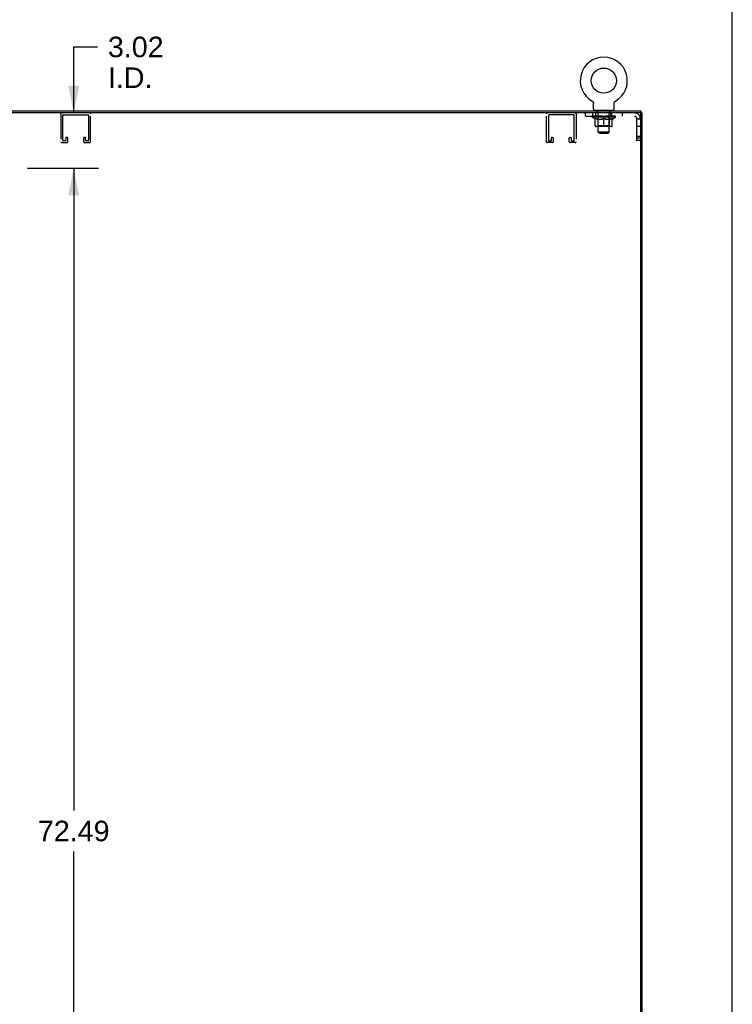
# Model space of a CAD drawing. Header units: inches. Extents: x 0 to 254, y 0 to 165.
# Tile 78 of 78: x 215 to 254, y 74 to 127. Entities that reach past the tile are written whole.
import ezdxf

# ---------------------------------------------------------------- set-up
doc = ezdxf.new("R2010")
doc.units = ezdxf.units.IN
doc.header["$LTSCALE"] = 13.988161
doc.header["$MEASUREMENT"] = 0
doc.linetypes.add('HIDDEN', pattern=[0.2, 0.1, -0.1])
doc.layers.get('0').update_dxf_attribs({"linetype": 'CONTINUOUS'})
doc.layers.add('DEFAULT_2', color=8, linetype='HIDDEN')
doc.layers.add('DIMENSIONS', color=7, linetype='CONTINUOUS')
doc.styles.get("Standard").update_dxf_attribs({"font": 'arial.ttf'})
doc.dimstyles.new('DIMSTYLE_1', dxfattribs={"dimtxt": 1.122045, "dimasz": 1.49606, "dimexe": 0.09, "dimexo": 0.07, "dimgap": 0.0375, "dimtad": 0, "dimtih": 1, "dimtoh": 1, "dimzin": 4, "dimdsep": 46, "dimtxsty": 'Standard', "dimblk": '_FILLED', "dimblk1": '_FILLED', "dimblk2": '_FILLED', "dimcen": 0.09, "dimazin": 1, "dimtfac": 1, "dimtdec": 3, "dimtofl": 0, "dimtmove": 0, "dimatfit": 3, "dimldrblk": '_FILLED', "dimfxl": 0, "dimtolj": 1, "dimtzin": 4, "dimarcsym": 0})

# ---------------------------------------------------------------- blocks, each defined once
blk = doc.blocks.new('_FILLED')
at = {"color": 0, "linetype": 'ByBlock'}
blk.add_solid([(0, 0), (-1, 0.2), (-1, -0.2)], dxfattribs=at)
blk = doc.blocks.new('*D7')
at = {"layer": 'DIMENSIONS', "color": 2, "linetype": 'Continuous'}
for p, q in [((215.769, 119.369), (219.639, 119.369)), ((218.292, 119.369), (218.292, 84.246)), ((218.292, 46.879), (218.292, 82.001)), ((215.769, 46.879), (219.639, 46.879))]:
    blk.add_line(p, q, dxfattribs=at)
at = {"layer": 'DIMENSIONS', "color": 2, "linetype": 'Continuous', "xscale": 1.49606, "yscale": 1.49606, "zscale": 1.49606}
for p, rotation in [((218.292, 119.369), 90), ((218.292, 46.879), 270)]:
    blk.add_blockref('_FILLED', p, dxfattribs=dict(at, rotation=rotation))
at = {"layer": 'DIMENSIONS', "color": 2, "linetype": 'Continuous', "insert": (218.292, 83.685), "char_height": 1.122, "width": 3.9209, "attachment_point": 2, "line_spacing_factor": 0.9}
blk.add_mtext('72.49', dxfattribs=at)
blk = doc.blocks.new('*D8')
at = {"layer": 'DIMENSIONS', "color": 2, "linetype": 'Continuous'}
for p, q in [((218.292, 122.39), (218.292, 125.996)), ((218.292, 125.996), (219.6, 125.996)), ((215.769, 119.369), (219.639, 119.369)), ((218.292, 119.369), (218.292, 116.376))]:
    blk.add_line(p, q, dxfattribs=at)
at = {"layer": 'DIMENSIONS', "color": 2, "linetype": 'Continuous', "xscale": 1.49606, "yscale": 1.49606, "zscale": 1.49606}
for p, rotation in [((218.292, 122.39), 270), ((218.292, 119.369), 90)]:
    blk.add_blockref('_FILLED', p, dxfattribs=dict(at, rotation=rotation))
at = {"layer": 'DIMENSIONS', "color": 2, "linetype": 'Continuous', "insert": (220.161, 126.557), "char_height": 1.122, "width": 3.04913, "attachment_point": 1, "line_spacing_factor": 0.9}
blk.add_mtext('3.02\\PI.D.', dxfattribs=at)

msp = doc.modelspace()

# ---------------------------------------------------------------- linework, layer by layer
at = {"color": 7, "linetype": 'Continuous'}
for p, q in [((254.33, 0), (254.33, 164.567)), ((246.662, 123.032), (246.662, 123.032)), ((246.662, 123.032), (246.666, 123.029)), ((246.665, 123.03), (246.663, 123.031)), ((246.666, 123.029), (246.671, 123.026)), ((246.671, 123.026), (246.675, 123.023)), ((246.675, 123.024), (246.679, 123.02)), ((246.679, 123.021), (246.683, 123.017)), ((246.683, 123.017), (246.687, 123.014)), ((246.687, 123.014), (246.69, 123.011)), ((246.69, 123.011), (246.694, 123.007)), ((246.694, 123.007), (246.697, 123.003)), ((246.697, 123.003), (246.701, 122.999)), ((246.701, 123), (246.704, 122.995)), ((246.704, 122.996), (246.707, 122.991)), ((246.707, 122.992), (246.71, 122.987)), ((246.71, 122.987), (246.713, 122.983)), ((246.713, 122.983), (246.715, 122.979)), ((246.715, 122.979), (246.718, 122.974)), ((246.718, 122.974), (246.72, 122.97)), ((246.72, 122.97), (246.722, 122.965)), ((246.722, 122.965), (246.724, 122.96)), ((246.724, 122.961), (246.726, 122.956)), ((246.726, 122.956), (246.728, 122.951)), ((246.728, 122.951), (246.729, 122.946)), ((246.729, 122.946), (246.731, 122.941)), ((246.731, 122.941), (246.732, 122.936)), ((246.732, 122.936), (246.733, 122.931)), ((246.733, 122.931), (246.733, 122.926)), ((246.733, 122.926), (246.734, 122.921)), ((246.735, 122.911), (246.735, 122.907)), ((246.735, 122.593), (246.735, 122.907)), ((247.86, 122.921), (247.861, 122.926)), ((247.86, 122.916), (247.86, 122.921)), ((247.86, 122.593), (247.86, 122.907)), ((247.861, 122.926), (247.862, 122.931)), ((247.862, 122.931), (247.863, 122.936)), ((247.863, 122.936), (247.864, 122.941)), ((247.864, 122.941), (247.865, 122.946)), ((247.865, 122.946), (247.867, 122.951)), ((247.867, 122.951), (247.868, 122.956)), ((247.868, 122.956), (247.87, 122.961)), ((247.87, 122.96), (247.872, 122.965)), ((247.872, 122.965), (247.874, 122.97)), ((247.874, 122.97), (247.877, 122.974)), ((247.877, 122.974), (247.879, 122.979)), ((247.879, 122.979), (247.882, 122.983)), ((247.882, 122.983), (247.885, 122.987)), ((247.884, 122.987), (247.888, 122.992)), ((247.887, 122.991), (247.891, 122.996)), ((247.89, 122.995), (247.894, 123)), ((247.894, 122.999), (247.897, 123.003)), ((247.897, 123.003), (247.901, 123.007)), ((247.9, 123.007), (247.904, 123.011)), ((247.904, 123.011), (247.908, 123.014)), ((247.908, 123.014), (247.912, 123.017)), ((247.912, 123.017), (247.916, 123.021)), ((247.916, 123.02), (247.92, 123.024)), ((247.92, 123.023), (247.924, 123.026)), ((247.924, 123.026), (247.928, 123.029)), ((247.924, 123.026), (247.925, 123.027)), ((247.928, 123.029), (247.933, 123.032)), ((247.931, 123.031), (247.93, 123.03)), ((247.933, 123.032), (247.932, 123.032)), ((246.797, 122.524), (246.797, 122.494)), ((247.797, 122.524), (246.797, 122.524)), ((247.797, 122.524), (247.797, 122.494)), ((249.294, 122.39), (249.282, 122.39)), ((249.297, 122.39), (249.401, 122.39)), ((249.349, 122.39), (249.349, 122.494))]:
    msp.add_line(p, q, dxfattribs=at)
at = {"color": 3, "linetype": 'Continuous'}
for p, q in [((178.587, 122.494), (249.349, 122.494)), ((249.282, 122.39), (178.654, 122.39)), ((249.297, 122.375), (249.297, 43.873)), ((249.401, 43.858), (249.401, 122.39))]:
    msp.add_line(p, q, dxfattribs=at)
at = {"color": 7, "linetype": 'Continuous'}
for points in [[(246.734, 122.921), (246.734, 122.916), (246.735, 122.911)], [(247.86, 122.907), (247.86, 122.911), (247.86, 122.916)], [(247.86, 122.907), (247.86, 122.911), (247.86, 122.916)]]:
    msp.add_lwpolyline(points, dxfattribs=at)
msp.add_circle((247.297, 124.152), 0.688, dxfattribs=at)
for centre, radius, start, end in [((247.297, 124.152), 1.288, 299.5053, 240.4947), ((246.804, 122.593), 0.069, 180, 265), ((247.791, 122.593), 0.069, 275, 360)]:
    msp.add_arc(centre, radius, start, end, dxfattribs=at)
at = {"color": 3, "linetype": 'Continuous'}
msp.add_arc((249.282, 122.375), 0.015, 0, 90, dxfattribs=at)
at = {"layer": 'DEFAULT_2', "color": 8, "linetype": 'HIDDEN'}
for p, q in [((246.669, 123.027), (246.671, 123.026)), ((217.585, 122.344), (217.585, 120.811)), ((217.689, 120.892), (217.689, 122.24)), ((217.735, 122.286), (219.06, 122.286)), ((219.106, 122.24), (219.106, 120.892)), ((219.21, 120.811), (219.21, 122.344)), ((244.16, 120.811), (244.16, 122.344)), ((244.264, 122.24), (244.264, 120.892)), ((245.635, 122.286), (244.31, 122.286)), ((245.681, 120.892), (245.681, 122.24)), ((245.785, 122.344), (245.785, 120.811)), ((246.297, 122.202), (246.297, 122.39)), ((246.672, 122.39), (246.672, 122.202)), ((246.86, 122.202), (246.86, 122.39)), ((246.932, 122.434), (246.932, 122.514)), ((247.002, 122.424), (246.942, 122.424)), ((246.985, 122.524), (246.985, 122.494)), ((246.997, 121.343), (246.997, 122.414)), ((247.652, 122.424), (247.592, 122.424)), ((247.597, 121.343), (247.597, 122.414)), ((247.61, 122.524), (247.61, 122.494)), ((247.662, 122.434), (247.662, 122.514)), ((247.672, 122.39), (247.672, 122.202)), ((247.735, 122.202), (247.735, 122.39)), ((248.297, 122.39), (248.297, 122.202)), ((246.297, 122.202), (248.979, 122.202)), ((246.664, 122.157), (246.664, 122.204)), ((247.931, 122.157), (246.664, 122.157)), ((246.823, 122.045), (246.664, 122.157)), ((246.674, 122.197), (246.674, 122.204)), ((246.682, 122.194), (246.682, 122.197)), ((246.682, 122.194), (247.912, 122.194)), ((246.691, 122.194), (246.691, 122.197)), ((246.692, 122.194), (246.692, 122.197)), ((246.702, 122.197), (246.702, 122.204)), ((246.718, 122.194), (246.718, 122.197)), ((246.72, 122.194), (246.72, 122.197)), ((246.749, 122.197), (246.749, 122.204)), ((246.763, 122.194), (246.763, 122.197)), ((246.766, 122.194), (246.766, 122.197)), ((246.97, 122.197), (246.769, 122.197)), ((246.812, 122.197), (246.812, 122.204)), ((246.813, 122.194), (246.813, 122.197)), ((246.814, 122.194), (246.814, 122.197)), ((246.817, 122.194), (246.817, 122.197)), ((246.823, 122.045), (246.834, 122.045)), ((246.824, 122.194), (246.824, 122.197)), ((246.824, 122.194), (246.824, 122.197)), ((246.828, 122.194), (246.828, 122.197)), ((246.831, 122.194), (246.831, 122.198)), ((246.834, 121.682), (246.834, 122.089)), ((246.836, 122.194), (246.836, 122.197)), ((246.85, 122.194), (246.85, 122.197)), ((246.868, 122.194), (246.868, 122.199)), ((246.868, 122.194), (246.868, 122.197)), ((246.889, 122.194), (246.889, 122.197)), ((246.889, 122.194), (246.889, 122.197)), ((246.89, 122.197), (246.89, 122.204)), ((246.9, 122.194), (246.9, 122.197)), ((246.904, 122.194), (246.904, 122.197)), ((246.913, 122.194), (246.913, 122.197)), ((246.925, 122.194), (246.925, 122.201)), ((246.94, 122.194), (246.94, 122.197)), ((246.943, 122.194), (246.943, 122.197)), ((246.984, 121.685), (246.945, 121.645)), ((246.97, 122.194), (246.97, 122.197)), ((247.037, 122.197), (246.975, 122.197)), ((246.976, 122.045), (247.156, 122.045)), ((246.981, 122.197), (246.981, 122.204)), ((246.984, 121.685), (246.984, 122.154)), ((247.61, 121.685), (246.984, 121.685)), ((246.987, 122.194), (246.987, 122.197)), ((246.992, 122.194), (246.992, 122.197)), ((246.998, 122.194), (246.998, 122.202)), ((247.002, 122.194), (247.002, 122.197)), ((247.013, 122.194), (247.013, 122.197)), ((247.037, 122.194), (247.037, 122.197)), ((247.112, 122.197), (247.053, 122.197)), ((247.073, 122.194), (247.073, 122.197)), ((247.081, 122.197), (247.081, 122.204)), ((247.084, 122.194), (247.084, 122.197)), ((247.087, 122.194), (247.087, 122.203)), ((247.089, 122.194), (247.089, 122.197)), ((247.097, 122.194), (247.097, 122.197)), ((247.112, 122.194), (247.112, 122.197)), ((247.193, 122.197), (247.138, 122.197)), ((247.151, 122.194), (247.151, 122.197)), ((247.183, 122.197), (247.26, 122.201)), ((247.187, 122.197), (247.187, 122.204)), ((247.188, 122.203), (247.187, 122.204)), ((247.188, 122.197), (247.188, 122.203)), ((247.188, 122.194), (247.188, 122.197)), ((247.192, 122.194), (247.192, 122.197)), ((247.193, 122.194), (247.193, 122.197)), ((247.193, 122.194), (247.193, 122.197)), ((247.228, 122.197), (247.293, 122.197)), ((247.234, 122.194), (247.234, 122.197)), ((247.239, 122.197), (247.239, 122.2)), ((247.26, 122.197), (247.26, 122.201)), ((247.276, 122.194), (247.276, 122.197)), ((247.295, 122.197), (247.295, 122.197)), ((247.295, 122.194), (247.295, 122.197)), ((247.295, 122.194), (247.295, 122.197)), ((247.297, 122.197), (247.297, 122.204)), ((247.297, 122.204), (247.412, 122.197)), ((247.297, 121.645), (247.297, 122.089)), ((247.3, 122.194), (247.3, 122.197)), ((247.3, 122.194), (247.3, 122.197)), ((247.3, 122.197), (247.3, 122.197)), ((247.318, 122.194), (247.318, 122.197)), ((247.318, 122.197), (247.366, 122.197)), ((247.361, 122.194), (247.361, 122.197)), ((247.401, 122.194), (247.401, 122.197)), ((247.402, 122.194), (247.402, 122.197)), ((247.402, 122.197), (247.456, 122.197)), ((247.403, 122.194), (247.403, 122.197)), ((247.407, 122.203), (247.407, 122.204)), ((247.407, 122.197), (247.407, 122.204)), ((247.407, 122.197), (247.407, 122.203)), ((247.407, 122.194), (247.407, 122.197)), ((247.439, 122.045), (247.618, 122.045)), ((247.443, 122.194), (247.443, 122.197)), ((247.482, 122.194), (247.482, 122.197)), ((247.482, 122.197), (247.541, 122.197)), ((247.498, 122.194), (247.498, 122.197)), ((247.505, 122.194), (247.505, 122.197)), ((247.508, 122.194), (247.508, 122.203)), ((247.51, 122.194), (247.51, 122.197)), ((247.514, 122.197), (247.514, 122.204)), ((247.521, 122.194), (247.521, 122.197)), ((247.557, 122.194), (247.557, 122.197)), ((247.557, 122.197), (247.619, 122.197)), ((247.581, 122.194), (247.581, 122.197)), ((247.592, 122.194), (247.592, 122.197)), ((247.596, 122.194), (247.596, 122.202)), ((247.602, 122.194), (247.602, 122.197)), ((247.607, 122.194), (247.607, 122.197)), ((247.61, 121.685), (247.61, 122.154)), ((247.61, 121.685), (247.65, 121.645)), ((247.614, 122.197), (247.614, 122.204)), ((247.624, 122.194), (247.624, 122.197)), ((247.624, 122.197), (247.826, 122.197)), ((247.651, 122.194), (247.651, 122.197)), ((247.654, 122.194), (247.654, 122.197)), ((247.67, 122.194), (247.67, 122.201)), ((247.681, 122.194), (247.681, 122.197)), ((247.69, 122.194), (247.69, 122.197)), ((247.695, 122.194), (247.695, 122.197)), ((247.704, 122.197), (247.704, 122.204)), ((247.706, 122.194), (247.706, 122.197)), ((247.706, 122.194), (247.706, 122.197)), ((247.726, 122.194), (247.726, 122.199)), ((247.727, 122.194), (247.727, 122.197)), ((247.745, 122.194), (247.745, 122.197)), ((247.759, 122.194), (247.759, 122.197)), ((247.761, 121.682), (247.761, 122.089)), ((247.761, 122.045), (247.771, 122.045)), ((247.763, 122.194), (247.763, 122.198)), ((247.767, 122.194), (247.767, 122.197)), ((247.77, 122.194), (247.77, 122.197)), ((247.77, 122.194), (247.77, 122.197)), ((247.771, 122.045), (247.931, 122.157)), ((247.777, 122.194), (247.777, 122.197)), ((247.78, 122.194), (247.78, 122.197)), ((247.781, 122.194), (247.781, 122.197)), ((247.782, 122.197), (247.782, 122.204)), ((247.828, 122.194), (247.828, 122.197)), ((247.831, 122.194), (247.831, 122.197)), ((247.846, 122.197), (247.846, 122.204)), ((247.874, 122.194), (247.874, 122.197)), ((247.876, 122.194), (247.876, 122.197)), ((247.892, 122.197), (247.892, 122.204)), ((247.902, 122.194), (247.902, 122.197)), ((247.903, 122.194), (247.903, 122.197)), ((247.912, 122.194), (247.912, 122.197)), ((247.921, 122.197), (247.921, 122.204)), ((247.931, 122.157), (247.931, 122.204)), ((249.109, 120.889), (249.109, 122.072)), ((249.109, 122.072), (249.297, 122.072)), ((247.724, 121.645), (246.871, 121.645)), ((247.597, 121.343), (246.997, 121.343)), ((247.066, 121.274), (246.997, 121.343)), ((247.066, 121.274), (247.528, 121.274)), ((247.528, 121.274), (247.597, 121.343)), ((249.109, 121.671), (249.297, 121.671)), ((217.631, 120.765), (217.914, 120.765)), ((217.833, 120.869), (217.712, 120.869)), ((217.856, 121.023), (217.856, 120.892)), ((217.937, 121.046), (217.879, 121.046)), ((217.96, 120.811), (217.96, 121.023)), ((218.835, 121.023), (218.835, 120.811)), ((218.916, 121.046), (218.858, 121.046)), ((218.881, 120.765), (219.164, 120.765)), ((218.939, 120.892), (218.939, 121.023)), ((219.083, 120.869), (218.962, 120.869)), ((244.489, 120.765), (244.206, 120.765)), ((244.287, 120.869), (244.408, 120.869)), ((244.431, 120.892), (244.431, 121.023)), ((244.454, 121.046), (244.512, 121.046)), ((244.535, 121.023), (244.535, 120.811)), ((245.41, 120.811), (245.41, 121.023)), ((245.433, 121.046), (245.491, 121.046)), ((245.739, 120.765), (245.456, 120.765)), ((245.514, 121.023), (245.514, 120.892)), ((245.537, 120.869), (245.658, 120.869)), ((249.109, 121.109), (249.297, 121.109)), ((249.297, 121.014), (249.109, 121.014)), ((249.297, 120.889), (249.109, 120.889))]:
    msp.add_line(p, q, dxfattribs=at)
for points in [[(246.984, 122.045), (246.959, 122.05), (246.934, 122.055), (246.909, 122.062), (246.885, 122.07), (246.859, 122.079), (246.834, 122.089)], [(246.834, 122.088), (246.858, 122.078), (246.882, 122.07), (246.906, 122.062), (246.93, 122.055), (246.953, 122.05), (246.976, 122.045)], [(247.297, 122.089), (247.271, 122.079), (247.246, 122.07), (247.221, 122.062), (247.196, 122.055), (247.171, 122.05), (247.146, 122.045)], [(247.156, 122.045), (247.179, 122.05), (247.203, 122.055), (247.226, 122.062), (247.249, 122.07), (247.273, 122.078), (247.297, 122.087)], [(247.448, 122.045), (247.423, 122.05), (247.398, 122.056), (247.374, 122.062), (247.348, 122.07), (247.323, 122.079), (247.297, 122.089)], [(247.297, 122.087), (247.322, 122.078), (247.345, 122.069), (247.369, 122.062), (247.392, 122.055), (247.415, 122.05), (247.439, 122.045)], [(247.761, 122.089), (247.735, 122.079), (247.71, 122.07), (247.685, 122.062), (247.66, 122.055), (247.635, 122.05), (247.611, 122.045)], [(247.618, 122.045), (247.642, 122.05), (247.665, 122.056), (247.689, 122.062), (247.712, 122.07), (247.736, 122.078), (247.761, 122.088)]]:
    msp.add_lwpolyline(points, dxfattribs=at)
for centre, radius, start, end in [((217.631, 122.344), 0.046, 90, 180), ((217.735, 122.24), 0.046, 90, 180), ((219.06, 122.24), 0.046, 0, 90), ((219.164, 122.344), 0.046, 0, 90), ((244.206, 122.344), 0.046, 90, 180), ((244.31, 122.24), 0.046, 90, 180), ((245.635, 122.24), 0.046, 0, 90), ((245.739, 122.344), 0.046, 0, 90), ((246.804, 122.593), 0.069, 265, 270), ((246.922, 122.514), 0.01, 0, 90), ((246.942, 122.434), 0.01, 180, 270), ((246.987, 122.414), 0.01, 0, 90), ((247.607, 122.414), 0.01, 90, 180), ((247.652, 122.434), 0.01, 270, 360), ((247.672, 122.514), 0.01, 90, 180), ((247.791, 122.593), 0.069, 270, 275), ((248.979, 122.072), 0.318, 0, 90), ((246.871, 121.682), 0.0371, 180, 270), ((246.945, 122.154), 0.0398, 0, 90), ((247.65, 122.154), 0.0398, 90, 180), ((247.724, 121.682), 0.0371, 270, 360), ((248.979, 122.072), 0.13, 0, 90), ((217.631, 120.811), 0.046, 180, 270), ((217.712, 120.892), 0.023, 180, 270), ((217.833, 120.892), 0.023, 270, 360), ((217.879, 121.023), 0.023, 90, 180), ((217.914, 120.811), 0.046, 270, 360), ((217.937, 121.023), 0.023, 0, 90), ((218.858, 121.023), 0.023, 90, 180), ((218.881, 120.811), 0.046, 180, 270), ((218.916, 121.023), 0.023, 0, 90), ((218.962, 120.892), 0.023, 180, 270), ((219.083, 120.892), 0.023, 270, 360), ((219.164, 120.811), 0.046, 270, 360), ((244.206, 120.811), 0.046, 180, 270), ((244.287, 120.892), 0.023, 180, 270), ((244.408, 120.892), 0.023, 270, 360), ((244.454, 121.023), 0.023, 90, 180), ((244.489, 120.811), 0.046, 270, 360), ((244.512, 121.023), 0.023, 0, 90), ((245.433, 121.023), 0.023, 90, 180), ((245.456, 120.811), 0.046, 180, 270), ((245.491, 121.023), 0.023, 0, 90), ((245.537, 120.892), 0.023, 180, 270), ((245.658, 120.892), 0.023, 270, 360), ((245.739, 120.811), 0.046, 270, 360)]:
    msp.add_arc(centre, radius, start, end, dxfattribs=at)
for centre, major_axis, ratio, start_param, end_param in [((247.297, 122.204), (0.633, 0.007), 0.05963, 2.96643, 3.140963), ((246.644, 122.192), (0.198, 0), 0.060556, 0.430652, 1.470503), ((247.297, 122.204), (0.633, 0), 0.060556, -3.141593, -2.96706), ((246.644, 122.185), (0.198, 0.002), 0.05963, 1.376596, 1.469874), ((247.297, 122.204), (0.633, 0.013), 0.05688, 2.791345, 2.965878), ((246.62, 122.192), (0.198, 0.002), 0.05963, 0.25549, 1.295341), ((246.688, 122.192), (0.198, -0.002), 0.05963, 0.605815, 1.645666), ((247.297, 122.204), (0.633, -0.007), 0.05963, -2.96643, -2.791898), ((246.688, 122.185), (0.198, 0), 0.060556, 1.551758, 1.645036), ((246.62, 122.185), (0.198, 0.004), 0.05688, 1.20151, 1.294789), ((246.69, 122.187), (0.164, 0.002), 0.05963, 1.065228, 1.614276), ((246.67, 122.187), (0.164, 0.003), 0.05688, 0.890143, 1.43919), ((246.728, 122.187), (0.164, 0), 0.060556, 1.240391, 1.789438), ((247.297, 122.204), (0.633, 0.019), 0.052395, 2.616403, 2.790936), ((246.616, 122.192), (0.198, 0.004), 0.05688, 0.080405, 1.120256), ((246.751, 122.192), (0.198, -0.004), 0.05688, 0.7809, 1.820751), ((247.297, 122.204), (0.633, -0.013), 0.05688, -2.791345, -2.616812), ((246.751, 122.185), (0.198, -0.002), 0.05963, 1.72692, 1.820198), ((246.616, 122.185), (0.198, 0.006), 0.052395, 1.026568, 1.119847), ((246.669, 122.187), (0.164, 0.005), 0.052395, 0.715201, 1.264248), ((246.783, 122.187), (0.164, -0.002), 0.05963, 1.415553, 1.9646), ((247.297, 122.204), (0.633, 0.025), 0.046319, 2.441654, 2.616187), ((246.83, 122.192), (0.198, -0.006), 0.052395, 0.955842, 1.995693), ((247.297, 122.204), (0.633, -0.019), 0.052395, -2.616403, -2.44187), ((246.633, 122.192), (0.198, 0.006), 0.052395, -0.094537, 0.945314), ((246.83, 122.185), (0.198, -0.004), 0.05688, 1.902006, 1.995284), ((246.633, 122.185), (0.198, 0.008), 0.046319, 0.851819, 0.945098), ((246.688, 122.187), (0.164, 0.006), 0.046319, 0.540452, 1.089499), ((246.854, 122.187), (0.164, -0.003), 0.05688, 1.590638, 2.139686), ((247.297, 122.204), (0.633, 0.029), 0.038841, 2.267123, 2.441656), ((246.924, 122.192), (0.198, -0.008), 0.046319, 1.130591, 2.170442), ((246.67, 122.192), (0.198, 0.008), 0.046319, -0.269286, 0.770565), ((247.297, 122.204), (0.633, -0.025), 0.046319, -2.441654, -2.267121), ((246.924, 122.185), (0.198, -0.006), 0.052395, 2.076947, 2.170226), ((246.67, 122.185), (0.198, 0.009), 0.038841, 0.677289, 0.770567), ((246.724, 122.187), (0.164, 0.008), 0.038841, 0.365921, 0.914969), ((246.939, 122.187), (0.164, -0.005), 0.052395, 1.76558, 2.314627), ((247.297, 122.204), (0.633, 0.033), 0.030195, 2.09281, 2.267343), ((247.028, 122.192), (0.198, -0.009), 0.038841, 1.305122, 2.344973), ((246.726, 122.192), (0.198, 0.009), 0.038841, -0.443817, 0.596034), ((247.297, 122.204), (0.633, -0.029), 0.038841, -2.267123, -2.092591), ((247.028, 122.185), (0.198, -0.008), 0.046319, 2.251696, 2.344975), ((246.726, 122.185), (0.198, 0.01), 0.030195, 0.502975, 0.596254), ((246.779, 122.187), (0.164, 0.009), 0.030195, 0.191608, 0.740655), ((247.034, 122.187), (0.164, -0.006), 0.046319, 1.940329, 2.489376), ((246.8, 122.192), (0.198, 0.01), 0.030195, -0.61813, 0.421721), ((247.297, 122.204), (0.633, 0.036), 0.020645, 1.918687, 2.09322), ((247.141, 122.192), (0.198, -0.01), 0.030195, 1.479435, 2.519286), ((247.297, 122.204), (0.633, -0.033), 0.030195, -2.09281, -1.918277), ((247.141, 122.185), (0.198, -0.009), 0.038841, 2.426227, 2.519505), ((246.8, 122.185), (0.198, 0.011), 0.020645, 0.328852, 0.422131), ((246.849, 122.187), (0.164, 0.009), 0.020645, 0.017485, 0.566532), ((247.138, 122.187), (0.164, -0.008), 0.038841, 2.11486, 2.663907), ((246.889, 122.192), (0.198, 0.011), 0.020645, -0.792253, 0.247598), ((247.297, 122.204), (0.633, 0.038), 0.010478, 1.744704, 1.919237), ((247.259, 122.192), (0.198, -0.011), 0.020645, 1.653558, 2.693409), ((247.297, 122.204), (0.633, -0.036), 0.020645, -1.918687, -1.744154), ((247.259, 122.185), (0.198, -0.01), 0.030195, 2.60054, 2.693819), ((246.889, 122.185), (0.198, 0.012), 0.010478, 0.154869, 0.248148), ((246.933, 122.187), (0.164, 0.01), 0.010478, 6.126688, 6.675735), ((247.246, 122.187), (0.164, -0.009), 0.030195, 2.289173, 2.83822), ((246.99, 122.192), (0.198, 0.012), 0.010478, -0.966236, -0.000846), ((247.378, 122.192), (0.198, -0.012), 0.010478, 1.827541, 2.867392), ((247.297, 122.204), (0.633, -0.038), 0.010478, -1.744704, -1.570171), ((247.378, 122.185), (0.198, -0.011), 0.020645, 2.774664, 2.867942), ((247.356, 122.187), (0.164, -0.009), 0.020645, 2.463296, 3.012344), ((247.217, 122.192), (0.198, 0.012), 0.010478, 0.274201, 1.314052), ((247.13, 122.187), (0.164, 0.01), 0.010478, -0.000298, 0.504314), ((247.1, 122.185), (0.198, 0.012), 0.010478, 0.192946, 0.399283), ((247.297, 122.204), (0.633, 0.038), 0.010478, -1.578586, -1.396888), ((247.494, 122.185), (0.198, -0.012), 0.010478, 2.948646, 3.041925), ((247.464, 122.187), (0.164, -0.01), 0.010478, 2.637279, 3.142076), ((247.335, 122.192), (0.198, 0.011), 0.020645, 0.448184, 1.488034), ((247.238, 122.187), (0.164, 0.009), 0.020645, 0.129249, 0.678296), ((247.217, 122.185), (0.198, 0.011), 0.020645, 0.273651, 0.366929), ((247.297, 122.204), (0.633, 0.036), 0.020645, -1.397439, -1.222906), ((247.297, 122.204), (0.633, -0.038), 0.010478, 1.222355, 1.396888), ((247.605, 122.192), (0.198, -0.012), 0.010478, -3.140747, -2.175357), ((247.453, 122.192), (0.198, 0.01), 0.030195, 0.622307, 1.662158), ((247.348, 122.187), (0.164, 0.009), 0.030195, 0.303372, 0.852419), ((247.662, 122.187), (0.164, -0.01), 0.010478, 2.749043, 3.29809), ((247.706, 122.192), (0.198, -0.011), 0.020645, 2.893995, 3.933846), ((247.335, 122.185), (0.198, 0.01), 0.030195, 0.447774, 0.541052), ((247.706, 122.185), (0.198, -0.012), 0.010478, 2.893445, 2.986723), ((247.297, 122.204), (0.633, 0.033), 0.030195, -1.223315, -1.048783), ((247.297, 122.204), (0.633, -0.036), 0.020645, 1.048373, 1.222906), ((247.566, 122.192), (0.198, 0.009), 0.038841, 0.79662, 1.836471), ((247.457, 122.187), (0.164, 0.008), 0.038841, 0.477686, 1.026733), ((247.746, 122.187), (0.164, -0.009), 0.020645, 2.57506, 3.124108), ((247.795, 122.192), (0.198, -0.01), 0.030195, 2.719872, 3.759723), ((247.671, 122.192), (0.198, 0.008), 0.046319, 0.971151, 2.011002), ((247.453, 122.185), (0.198, 0.009), 0.038841, 0.622087, 0.715366), ((247.795, 122.185), (0.198, -0.011), 0.020645, 2.719462, 2.812741), ((247.297, 122.204), (0.633, 0.029), 0.038841, -1.049002, -0.874469), ((247.297, 122.204), (0.633, -0.033), 0.030195, 0.87425, 1.048783), ((247.56, 122.187), (0.164, 0.006), 0.046319, 0.652216, 1.201263), ((247.764, 122.192), (0.198, 0.006), 0.052395, 1.1459, 2.185751), ((247.816, 122.187), (0.164, -0.009), 0.030195, 2.400937, 2.949985), ((247.868, 122.192), (0.198, -0.009), 0.038841, 2.545558, 3.585409), ((247.656, 122.187), (0.164, 0.005), 0.052395, 0.826965, 1.376012), ((247.566, 122.185), (0.198, 0.008), 0.046319, 0.796618, 0.889896), ((247.868, 122.185), (0.198, -0.01), 0.030195, 2.545339, 2.638617), ((247.844, 122.192), (0.198, 0.004), 0.05688, 1.320842, 2.360692), ((247.297, 122.204), (0.633, 0.025), 0.046319, -0.874471, -0.699939), ((247.297, 122.204), (0.633, -0.029), 0.038841, 0.699936, 0.874469), ((247.924, 122.192), (0.198, -0.008), 0.046319, 2.371028, 3.410879), ((247.87, 122.187), (0.164, -0.008), 0.038841, 2.226624, 2.775671), ((247.906, 122.192), (0.198, 0.002), 0.05963, 1.495927, 2.535778), ((247.74, 122.187), (0.164, 0.003), 0.05688, 1.001907, 1.550954), ((247.961, 122.192), (0.198, -0.006), 0.052395, 2.196279, 3.23613), ((247.907, 122.187), (0.164, -0.006), 0.046319, 2.052093, 2.601141), ((247.671, 122.185), (0.198, 0.006), 0.052395, 0.971367, 1.064645), ((247.95, 122.192), (0.198, 0), 0.060556, 1.671089, 2.71094), ((247.924, 122.185), (0.198, -0.009), 0.038841, 2.371026, 2.464304), ((247.978, 122.192), (0.198, -0.004), 0.05688, 2.021337, 3.061188), ((247.297, 122.204), (0.633, 0.019), 0.052395, -0.699723, -0.52519), ((247.297, 122.204), (0.633, -0.025), 0.046319, 0.525406, 0.699939), ((247.975, 122.192), (0.198, -0.002), 0.05963, 1.846251, 2.886102), ((247.811, 122.187), (0.164, 0.002), 0.05963, 1.176993, 1.72604), ((247.925, 122.187), (0.164, -0.005), 0.052395, 1.877344, 2.426392), ((247.867, 122.187), (0.164, 0), 0.060556, 1.352155, 1.901202), ((247.925, 122.187), (0.164, -0.003), 0.05688, 1.702402, 2.25145), ((247.905, 122.187), (0.164, -0.002), 0.05963, 1.527317, 2.076364), ((247.764, 122.185), (0.198, 0.004), 0.05688, 1.146309, 1.239587), ((247.961, 122.185), (0.198, -0.008), 0.046319, 2.196495, 2.289773), ((247.297, 122.204), (0.633, 0.013), 0.05688, -0.524781, -0.350248), ((247.297, 122.204), (0.633, -0.019), 0.052395, 0.350657, 0.52519), ((247.844, 122.185), (0.198, 0.002), 0.05963, 1.321394, 1.414673), ((247.978, 122.185), (0.198, -0.006), 0.052395, 2.021746, 2.115024), ((247.297, 122.204), (0.633, 0.007), 0.05963, -0.349695, -0.175162), ((247.297, 122.204), (0.633, -0.013), 0.05688, 0.175715, 0.350248), ((247.906, 122.185), (0.198, 0), 0.060556, 1.496556, 1.589835), ((247.975, 122.185), (0.198, -0.004), 0.05688, 1.846804, 1.940083), ((247.95, 122.185), (0.198, -0.002), 0.05963, 1.671719, 1.764997), ((247.297, 122.204), (0.633, 0), 0.060556, -0.174533, 0), ((247.297, 122.204), (0.633, -0.007), 0.05963, 0.000629, 0.175162)]:
    msp.add_ellipse(centre, major_axis=major_axis, ratio=ratio, start_param=start_param, end_param=end_param, dxfattribs=at)

# ---------------------------------------------------------------- dimensions: what is measured, and where the dimension line sits
at = {"layer": 'DIMENSIONS', "color": 2, "linetype": 'Continuous'}
for base, p1, p2, text, picture, middle in [((218.292, 122.39), (215.699, 119.369), (249.229, 122.39), '<>\\PI.D.\\P[]', '*D8', (221.686, 125.154)), ((218.292, 119.369), (215.699, 46.879), (215.699, 119.369), '<>\\P[]', '*D7', (218.292, 83.117))]:
    dim = msp.add_linear_dim(base=base, p1=p1, p2=p2, angle=90, text=text, dimstyle='DIMSTYLE_1', dxfattribs=at)
    dim.commit()
    dim.dimension.update_dxf_attribs({"geometry": picture, "text_midpoint": middle, "dimtype": 160})

doc.saveas('drawing.dxf')
